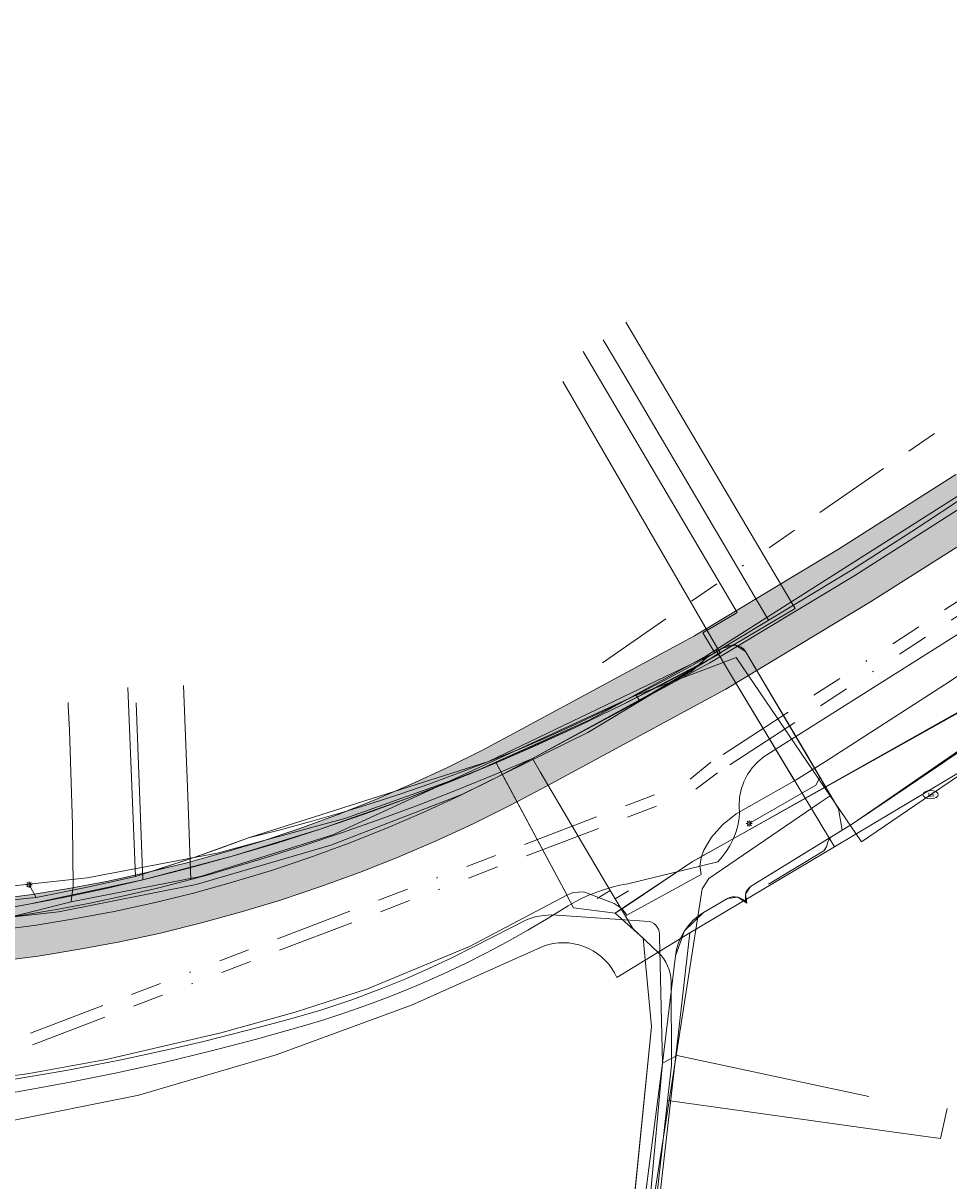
# Model space of a CAD drawing. Header units: metres. Extents: x 191553 to 192958, y 309510 to 310004.
# Tile 44 of 52: x 192156 to 192216, y 309797 to 309872. Entities that reach past the tile are written whole.
import ezdxf
from ezdxf.enums import TextEntityAlignment as Align
from ezdxf.lldxf.tags import DXFTag

# ---------------------------------------------------------------- set-up
doc = ezdxf.new("R2010")
doc.units = ezdxf.units.M
doc.linetypes.add('RI-OVERIG', pattern=[17, 5, -2, 2, -2, 0, -2, 2, -2])
doc.layers.get('0').update_dxf_attribs({"lineweight": 18})
for name, color, linetype, lineweight in [('B-WE-IE-MEUBILAIR_ENEXIS NETBEHEER BV-S', 7, 'Continuous', 18), ('B-WE-KL-DATA_COAXKABEL_10_ZIGGO BV-G', 90, 'KL-DATA-N', 18), ('B-WE-KL-DATA_COAXKABEL_17_ZIGGO BV-G', 90, 'KL-DATA-N', 18), ('B-WE-KL-DATA_COAXKABEL_7_ZIGGO BV-G', 90, 'KL-DATA-N', 18), ('B-WE-KL-DATA_KABELBED_KPN BV-G', 90, 'Continuous', 18), ('B-WE-KL-DATA_KABELBED_ZIGGO BV-G', 90, 'Continuous', 18), ('B-WE-KL-DATA_MANTELBUIS_ASBESTCEMENT_125_KPN BV-G', 90, 'Continuous', 18), ('B-WE-KL-ET_LS_ENEXIS NETBEHEER BV-G', 190, 'KL-LS-N', 18), ('B-WE-KL-ET_LS_KABELBED_ENEXIS NETBEHEER BV-G', 190, 'Continuous', 18), ('B-WE-KL-ET_LS_MANTELBUIS_OVERIG_50_ENEXIS NETBEHEER BV-G', 190, 'Continuous', 18), ('B-WE-KL-ET_MS_ENEXIS NETBEHEER BV-G', 130, 'KL-MS-N', 18), ('B-WE-KL-ET_MS_KABELBED_ENEXIS NETBEHEER BV-G', 130, 'Continuous', 18), ('B-WE-KL-ET_MS_MANTELBUIS_50_ENEXIS NETBEHEER BV-G', 130, 'Continuous', 18), ('B-WE-KL-GAS_HD_STAAL_100_ENEXIS NETBEHEER BV-G', 30, 'KL-GAS-HD-N', 18), ('B-WE-KL-GAS_LD_POLYETHYLEEN PE_25_ENEXIS NETBEHEER BV-G', 50, 'KL-GAS-LD-N', 18), ('B-WE-KL-GAS_LD_POLYETHYLEEN PE_40_ENEXIS NETBEHEER BV-G', 50, 'KL-GAS-LD-N', 18), ('B-WE-KL-GAS_LD_POLYVINYLCHLORIDE PVC_110_ENEXIS NETBEHEER BV-G', 50, 'KL-GAS-LD-N', 18), ('B-WE-KL-GAS_LD_POLYVINYLCHLORIDE PVC_160_ENEXIS NETBEHEER BV-G', 50, 'KL-GAS-LD-N', 18), ('B-WE-KL-GAS_LD_SLAGVAST PVC_110_ENEXIS NETBEHEER BV-G', 50, 'KL-GAS-LD-N', 18), ('B-WE-KL-GAS_LD_STAAL_25_ENEXIS NETBEHEER BV-G', 50, 'KL-GAS-LD-N', 18), ('B-WE-KL-WATER_100_NV WATERLEIDINGMAATSCHAPPIJ LIMBURG-G', 170, 'KL-WATER-N', 18), ('B-WE-KL-WATER_25_NV WATERLEIDINGMAATSCHAPPIJ LIMBURG-G', 170, 'KL-WATER-N', 18), ('B-WE-KL-WATER_NV WATERLEIDINGMAATSCHAPPIJ LIMBURG-G', 170, 'KL-WATER-N', 18), ('B-WE-KL-WATER_NV WATERLEIDINGMAATSCHAPPIJ LIMBURG-S', 170, 'Continuous', 18), ('B-WE-RI-VRIJVERVAL_BETON_300_GEMEENTE GULPEN   WITTEM-G', 210, 'RI-OVERIG', 18), ('B-WE-RI-VRIJVERVAL_BETON_400_GEMEENTE GULPEN   WITTEM-G', 210, 'RI-OVERIG', 18), ('B-WE-RI-VRIJVERVAL_POLYVINYLCHLORIDE PVC_160_GEMEENTE GULPEN   WITTEM-G', 210, 'RI-OVERIG', 18), ('V-WE-KL-ET_LS_ENEXIS NETBEHEER BV-G', 190, 'KL-LS-V', 18), ('V-WE-KL-ET_LS_KABELBED_ENEXIS NETBEHEER BV-G', 190, 'CONTINUOUS-V', 18), ('V-WE-KL-ET_MS_KABELBED_ENEXIS NETBEHEER BV-G', 130, 'CONTINUOUS-V', 18)]:
    doc.layers.add(name, color=color, linetype=linetype, lineweight=lineweight)
doc.layers.add('B-WE-OG-INFO_EIS VOORZORGSMAATREGEL_ENEXIS NETBEHEER BV-GV', color=7, linetype='Continuous', lineweight=18, true_color=0xfa194b)
doc.layers.add('B-WE-OG-INFO_EIS VOORZORGSMAATREGEL_ENEXIS NETBEHEER BV-V', color=7, linetype='Continuous', lineweight=18, true_color=0xfa194b, transparency=0.8)
doc.styles.add('NLCS-ISO', font='NLCS-ISO.ttf')
doc.styles.get("Standard").update_dxf_attribs({"font": 'arial.ttf'})
doc.linetypes.add('CONTINUOUS-V', pattern='A,3.5,[24,NLCS.SHX,S=0.5,R=0,X=0,Y=0],3.5', length=7)
tags = doc.linetypes.add('KL-DATA-N', pattern='A,4,-1,[101,NLCS.SHX,S=0.5,R=0,X=0,Y=0],-1,4,-1,["D",Standard,S=1,R=0,X=-0.25,Y=-0.5],-1.5', length=12.5).pattern_tags.tags
tags[18] = DXFTag(74, 10)
tags = doc.linetypes.add('KL-GAS-HD-N', pattern='A,4,-1,[69,NLCS.SHX,S=0.5,R=0,X=0,Y=0],-1,4,-1,["H",Standard,S=1,R=0,X=0,Y=-0.5],-2', length=13).pattern_tags.tags
tags[18] = DXFTag(74, 10)
tags = doc.linetypes.add('KL-GAS-LD-N', pattern='A,4,-1,[69,NLCS.SHX,S=0.5,R=0,X=0,Y=0],-1,4,-1,["L",Standard,S=1,R=0,X=0.25,Y=-0.5],-2', length=13).pattern_tags.tags
tags[18] = DXFTag(74, 10)
tags = doc.linetypes.add('KL-LS-N', pattern='A,4,-1,[103,NLCS.SHX,S=0.75,R=0,X=0,Y=0],-1,4,-1,["L",Standard,S=1,R=0,X=0,Y=-0.5],-2', length=13).pattern_tags.tags
tags[18] = DXFTag(74, 10)
tags = doc.linetypes.add('KL-LS-V', pattern='A,2,[24,NLCS.SHX,S=0.5,R=0,X=0,Y=0],2,-1,[103,NLCS.SHX,S=0.75,R=0,X=0,Y=0],-1,2,[24,NLCS.SHX,S=0.5,R=0,X=0,Y=0],2,-1,["L",Standard,S=1,R=0,X=0,Y=-0.5],-2', length=13).pattern_tags.tags
tags[34] = DXFTag(74, 10)
tags = doc.linetypes.add('KL-MS-N', pattern='A,4,-1,[103,NLCS.SHX,S=0.75,R=0,X=0,Y=0],-1,4,-1,["M",Standard,S=1,R=0,X=0,Y=-0.5],-2', length=13).pattern_tags.tags
tags[18] = DXFTag(74, 10)
doc.linetypes.add('KL-WATER-N', pattern='A,7,-0.5,[168,NLCS.SHX,S=0.75,R=0,X=0.75,Y=0],-2', length=9.5)

# ---------------------------------------------------------------- blocks, each defined once
blk = doc.blocks.new('SIE-MEUBILAIR_PAAL_LICHTMAST-SO')
for points in [[(-0.62, 0), (-1, 0)], [(-0.71, 0.71), (-0.44, 0.44)], [(0, 1), (0, 0.62)], [(0.44, 0.44), (0.71, 0.71)], [(1, 0), (0.62, 0)], [(-0.71, -0.71), (-0.44, -0.44)], [(0, -0.62), (0, -1)], [(0.44, -0.44), (0.71, -0.71)]]:
    blk.add_lwpolyline(points)
blk.add_circle((0, 0), 0.5)
blk = doc.blocks.new('SKL-WATER_BRANDKRAAN_BRANDPUT-SO')
at = {"color": 0, "linetype": 'ByBlock', "lineweight": 18}
blk.add_ellipse((0, 0), major_axis=(2.5, 0), ratio=0.54, dxfattribs=at)
at = {"color": 0, "linetype": 'ByBlock', "lineweight": 18, "style": 'NLCS-ISO'}
blk.add_text('bk', height=1.5, dxfattribs=at).set_placement((0.16, 0), align=Align.MIDDLE_CENTER)

msp = doc.modelspace()

# ---------------------------------------------------------------- hatches: boundary and pattern name
at = {"layer": 'B-WE-OG-INFO_EIS VOORZORGSMAATREGEL_ENEXIS NETBEHEER BV-V'}
msp.add_hatch(color=256, dxfattribs=at).paths.add_polyline_path([(192131.418, 309815.57), (192128.835, 309815.928), (192126.26, 309816.341), (192123.701, 309816.806), (192121.172, 309817.322), (192114.611, 309818.968), (192107.1, 309821.375), (192100.308, 309823.674), (192096.941, 309824.655), (192093.589, 309825.483), (192080.989, 309830.487), (192080.791, 309830.554), (192069.712, 309833.657), (192069.466, 309833.709), (192069.213, 309833.731), (192068.961, 309833.72), (192068.697, 309833.674), (192057.804, 309831.006), (192051.026, 309829.021), (192044.363, 309831.316), (192044.12, 309831.383), (192043.869, 309831.419), (192043.617, 309831.423), (192043.366, 309831.395), (192043.119, 309831.335), (192042.882, 309831.245), (192042.661, 309831.126), (192042.454, 309830.98), (192042.268, 309830.809), (192042.104, 309830.615), (192041.968, 309830.403), (192041.858, 309830.175), (192041.781, 309829.944), (192040.182, 309823.996), (192038.819, 309823.938), (192037.374, 309823.818), (192035.936, 309823.638), (192034.587, 309823.414), (192033.087, 309823.101), (192031.76, 309822.767), (192030.426, 309822.373), (192024.636, 309821.022), (192024.348, 309821.121), (192024.098, 309821.167), (192023.846, 309821.18), (192023.594, 309821.161), (192023.302, 309821.099), (191994.078, 309812.513), (191991.126, 309811.863), (191988.082, 309811.125), (191985.054, 309810.324), (191982.043, 309809.46), (191980.132, 309808.775), (191978.355, 309808.181), (191976.561, 309807.629), (191974.76, 309807.121), (191972.942, 309806.656), (191971.119, 309806.235), (191969.28, 309805.857), (191967.443, 309805.525), (191960.065, 309804.397), (191952.664, 309803.315), (191945.257, 309802.282), (191937.67, 309801.267), (191930.473, 309799.676), (191922.163, 309797.669), (191911.141, 309794.283), (191900.304, 309790.922), (191891.818, 309788.89), (191875.997, 309786.795), (191875.749, 309786.745), (191875.51, 309786.666), (191875.281, 309786.556), (191875.069, 309786.418), (191874.876, 309786.255), (191874.705, 309786.07), (191874.558, 309785.863), (191874.42, 309785.596), (191873.182, 309782.693), (191873.098, 309782.456), (191873.045, 309782.209), (191873.023, 309781.955), (191873.033, 309781.703), (191873.074, 309781.455), (191873.148, 309781.211), (191874.286, 309778.681), (191875.214, 309776.273), (191876.004, 309773.816), (191876.648, 309771.337), (191876.898, 309769.939), (191877.117, 309768.491), (191877.3, 309767.032), (191877.444, 309765.569), (191877.549, 309764.107), (191877.616, 309762.637), (191877.645, 309761.169), (191877.636, 309759.74), (191877.378, 309756.094), (191877.067, 309752.417), (191876.706, 309748.733), (191876.299, 309745.086), (191875.982, 309743.013), (191875.384, 309738.504), (191874.916, 309734.034), (191874.23, 309727.778), (191874.142, 309725.949), (191874.122, 309724.242), (191874.158, 309722.604), (191874.254, 309720.9), (191874.285, 309720.649), (191876.083, 309710.974), (191876.144, 309710.729), (191876.237, 309710.492), (191876.39, 309710.222), (191877.197, 309709.025), (191878.897, 309706.317), (191879.045, 309706.113), (191879.217, 309705.928), (191879.453, 309705.737), (191884.15, 309702.491), (191896.058, 309695.465), (191901.703, 309691.267), (191898.563, 309689.263), (191898.36, 309689.114), (191898.176, 309688.941), (191898.015, 309688.744), (191897.881, 309688.531), (191897.775, 309688.301), (191897.698, 309688.059), (191897.653, 309687.81), (191897.639, 309687.559), (191897.658, 309687.306), (191897.715, 309687.031), (191898.448, 309684.454), (191898.497, 309683.758), (191896.451, 309678.134), (191882.242, 309667.335), (191877.433, 309663.962), (191872.526, 309660.706), (191867.542, 309657.581), (191862.475, 309654.583), (191857.255, 309651.674), (191851.951, 309648.897), (191849.155, 309647.451), (191846.353, 309646.062), (191843.528, 309644.719), (191840.695, 309643.429), (191837.229, 309641.984), (191833.727, 309640.601), (191830.196, 309639.284), (191826.648, 309638.035), (191823.07, 309636.851), (191819.47, 309635.735), (191815.855, 309634.688), (191812.205, 309633.706), (191807.498, 309632.493), (191802.8, 309631.381), (191798.238, 309630.567), (191793.613, 309629.787), (191788.992, 309629.055), (191784.363, 309628.368), (191779.718, 309627.724), (191775.076, 309627.128), (191770.419, 309626.575), (191765.751, 309626.068), (191754.812, 309624.834), (191743.888, 309623.674), (191732.937, 309622.582), (191704.171, 309619.885), (191696.448, 309619.357), (191674.137, 309618.201), (191656.038, 309617.66), (191646.696, 309617.458), (191646.444, 309617.436), (191646.196, 309617.383), (191645.957, 309617.299), (191645.731, 309617.186), (191645.523, 309617.045), (191645.331, 309616.878), (191645.164, 309616.69), (191645.021, 309616.482), (191644.905, 309616.256), (191644.819, 309616.019), (191644.764, 309615.771), (191644.74, 309615.519), (191644.748, 309615.267), (191644.788, 309615.018), (191644.86, 309614.774), (191644.961, 309614.543), (191645.09, 309614.327), (191645.246, 309614.128), (191645.427, 309613.949), (191645.626, 309613.796), (191645.845, 309613.669), (191646.079, 309613.57), (191646.323, 309613.502), (191646.573, 309613.465), (191646.782, 309613.459), (191656.136, 309613.662), (191674.324, 309614.205), (191696.703, 309615.365), (191704.52, 309615.9), (191733.333, 309618.602), (191744.288, 309619.694), (191755.26, 309620.859), (191766.199, 309622.093), (191770.886, 309622.603), (191775.556, 309623.157), (191780.259, 309623.761), (191784.918, 309624.406), (191789.589, 309625.1), (191794.272, 309625.842), (191798.91, 309626.623), (191803.667, 309627.476), (191808.474, 309628.614), (191813.239, 309629.842), (191816.913, 309630.831), (191820.639, 309631.909), (191824.308, 309633.047), (191827.92, 309634.243), (191831.544, 309635.517), (191835.178, 309636.874), (191838.751, 309638.285), (191842.263, 309639.749), (191845.23, 309641.099), (191848.116, 309642.471), (191850.979, 309643.891), (191853.788, 309645.343), (191859.135, 309648.143), (191864.445, 309651.101), (191869.6, 309654.151), (191874.718, 309657.36), (191879.666, 309660.643), (191884.57, 309664.082), (191899.339, 309675.305), (191899.53, 309675.47), (191899.699, 309675.658), (191899.843, 309675.866), (191899.96, 309676.092), (191902.401, 309682.789), (191902.472, 309683.033), (191902.512, 309683.283), (191902.516, 309683.611), (191902.424, 309684.939), (191902.391, 309685.188), (191901.97, 309686.692), (191906.3, 309689.455), (191906.505, 309689.605), (191906.687, 309689.778), (191906.848, 309689.974), (191906.982, 309690.187), (191907.088, 309690.417), (191907.165, 309690.659), (191907.21, 309690.907), (191907.224, 309691.16), (191907.206, 309691.412), (191907.156, 309691.66), (191907.075, 309691.899), (191906.965, 309692.126), (191906.827, 309692.338), (191906.663, 309692.531), (191906.418, 309692.745), (191898.36, 309698.738), (191898.182, 309698.856), (191886.247, 309705.898), (191882.067, 309708.792), (191880.568, 309711.179), (191879.94, 309712.113), (191878.241, 309721.255), (191878.157, 309722.727), (191878.122, 309724.297), (191878.141, 309725.863), (191878.213, 309727.404), (191878.893, 309733.608), (191879.359, 309738.058), (191879.945, 309742.473), (191880.27, 309744.598), (191880.683, 309748.302), (191881.049, 309752.037), (191881.367, 309755.804), (191881.63, 309759.521), (191881.645, 309761.17), (191881.613, 309762.795), (191881.544, 309764.315), (191881.431, 309765.885), (191881.278, 309767.45), (191881.076, 309769.064), (191880.839, 309770.619), (191880.572, 309772.117), (191879.861, 309774.877), (191879.005, 309777.551), (191877.998, 309780.173), (191877.206, 309781.932), (191877.653, 309782.979), (191892.445, 309784.938), (191892.647, 309784.976), (191901.427, 309787.082), (191912.317, 309790.459), (191923.162, 309793.795), (191931.353, 309795.774), (191938.451, 309797.343), (191945.806, 309798.32), (191953.239, 309799.356), (191960.666, 309800.442), (191968.072, 309801.575), (191970.064, 309801.935), (191971.947, 309802.322), (191973.912, 309802.775), (191975.774, 309803.252), (191977.716, 309803.799), (191979.598, 309804.379), (191981.422, 309804.989), (191983.211, 309805.634), (191986.096, 309806.462), (191989.046, 309807.243), (191992.006, 309807.961), (191995.139, 309808.656), (192023.581, 309817.012), (192023.797, 309816.944), (192024.045, 309816.898), (192024.298, 309816.885), (192024.55, 309816.904), (192024.731, 309816.937), (192031.393, 309818.491), (192032.778, 309818.898), (192034.023, 309819.212), (192035.281, 309819.474), (192036.551, 309819.685), (192037.825, 309819.843), (192039.107, 309819.948), (192040.39, 309820.001), (192041.717, 309820.001), (192041.968, 309820.017), (192042.217, 309820.064), (192042.457, 309820.143), (192042.687, 309820.252), (192042.899, 309820.387), (192043.093, 309820.549), (192043.266, 309820.736), (192043.412, 309820.94), (192043.533, 309821.164), (192043.648, 309821.482), (192045.087, 309826.836), (192050.326, 309825.032), (192050.569, 309824.965), (192050.821, 309824.929), (192051.072, 309824.925), (192051.323, 309824.953), (192051.539, 309825.004), (192058.8, 309827.131), (192069.139, 309829.663), (192079.61, 309826.73), (192092.24, 309821.715), (192092.499, 309821.632), (192095.863, 309820.802), (192099.148, 309819.846), (192105.863, 309817.571), (192113.452, 309815.139), (192120.242, 309813.431), (192122.964, 309812.875), (192125.609, 309812.394), (192128.223, 309811.975), (192130.887, 309811.606), (192133.651, 309811.278), (192136.482, 309811.073), (192139.318, 309811), (192149.159, 309811.173), (192151.78, 309811.374), (192154.502, 309811.657), (192157.108, 309812.001), (192159.811, 309812.434), (192162.394, 309812.92), (192165.017, 309813.487), (192167.675, 309814.14), (192170.262, 309814.851), (192172.776, 309815.617), (192175.321, 309816.467), (192177.892, 309817.406), (192180.386, 309818.396), (192182.852, 309819.454), (192185.238, 309820.556), (192187.692, 309821.77), (192190.028, 309823.008), (192201.581, 309829.247), (192210.955, 309834.895), (192218.647, 309839.781), (192225.556, 309844.588), (192227.107, 309845.636), (192227.306, 309845.79), (192227.485, 309845.969), (192227.64, 309846.169), (192227.769, 309846.387), (192227.869, 309846.62), (192227.939, 309846.863), (192227.978, 309847.111), (192227.985, 309847.364), (192227.96, 309847.617), (192227.903, 309847.863), (192227.816, 309848.099), (192227.699, 309848.325), (192227.556, 309848.532), (192227.387, 309848.72), (192227.195, 309848.886), (192226.984, 309849.026), (192226.759, 309849.138), (192226.519, 309849.221), (192226.272, 309849.272), (192226.019, 309849.293), (192225.768, 309849.281), (192225.517, 309849.237), (192225.276, 309849.163), (192225.047, 309849.059), (192223.285, 309847.881), (192216.465, 309843.134), (192208.872, 309838.309), (192199.557, 309832.698), (192188.135, 309826.532), (192185.842, 309825.317), (192183.537, 309824.176), (192181.2, 309823.098), (192178.837, 309822.084), (192176.441, 309821.134), (192174.026, 309820.252), (192171.588, 309819.436), (192169.123, 309818.686), (192166.641, 309818.004), (192164.142, 309817.39), (192161.629, 309816.846), (192159.097, 309816.369), (192156.559, 309815.964), (192154.005, 309815.626), (192151.448, 309815.36), (192148.914, 309815.166), (192142.08, 309815.058), (192139.372, 309815), (192136.721, 309815.066), (192134.076, 309815.256)])

# ---------------------------------------------------------------- linework, layer by layer
at = {"layer": 'B-WE-KL-DATA_COAXKABEL_10_ZIGGO BV-G', "flags": 128}
for points in [[(192194.892, 309828.237), (192197.682, 309829.655), (192200.449, 309831.133), (192201.238, 309831.565)], [(192186.722, 309824.483), (192189.249, 309825.582), (192192.081, 309826.879)], [(192149.421, 309814.228), (192149.941, 309814.284), (192150.366, 309814.335), (192150.816, 309814.394), (192151.787, 309814.532), (192152.848, 309814.697), (192153.993, 309814.889), (192155.216, 309815.106), (192156.509, 309815.348), (192157.865, 309815.612), (192159.278, 309815.898), (192161.581, 309816.392)]]:
    msp.add_lwpolyline(points, dxfattribs=at)
at = {"layer": 'B-WE-KL-DATA_COAXKABEL_17_ZIGGO BV-G', "flags": 128}
for points in [[(192191.271, 309815.995), (192186.722, 309824.483), (192183.915, 309823.326), (192181.091, 309822.229), (192178.253, 309821.192), (192175.401, 309820.216), (192172.536, 309819.301), (192169.661, 309818.447), (192166.775, 309817.655), (192163.88, 309816.926), (192161.581, 309816.392)], [(192194.626, 309786.713), (192195.305, 309792.764), (192196.781, 309807.45)]]:
    msp.add_lwpolyline(points, dxfattribs=at)
at = {"layer": 'B-WE-KL-DATA_COAXKABEL_7_ZIGGO BV-G', "flags": 128}
msp.add_lwpolyline([(192194.438, 309814.763), (192199.423, 309818.103), (192199.793, 309818.314), (192217.37, 309828.194), (192217.423, 309828.21), (192217.479, 309828.204), (192217.529, 309828.176), (192217.567, 309828.13), (192218.229, 309826.982)], dxfattribs=at)
at = {"layer": 'B-WE-KL-DATA_KABELBED_KPN BV-G', "flags": 128}
for points in [[(192200.935, 309831.796), (192239.632, 309856.365), (192273.168, 309878.854), (192295.43, 309890.598), (192320.679, 309902.231)], [(192092.985, 309823.524), (192099.685, 309821.484), (192106.524, 309819.973), (192121.056, 309817.748), (192132.108, 309816.511), (192143.212, 309815.89), (192151.764, 309816.137), (192160.27, 309817.057), (192168.677, 309818.642), (192176.934, 309820.884), (192184.988, 309823.768), (192192.791, 309827.277), (192200.294, 309831.389), (192200.935, 309831.796)], [(192200.936, 309831.796), (192201.084, 309831.553)], [(192092.985, 309823.524), (192103.45, 309820.129), (192114.092, 309817.341), (192131.254, 309814.179), (192140.317, 309813.623), (192149.395, 309813.848), (192158.42, 309814.854), (192167.324, 309816.633), (192176.042, 309819.171), (192184.51, 309822.451), (192192.664, 309826.446), (192200.444, 309831.129), (192201.084, 309831.553)], [(192201.084, 309831.553), (192201.5, 309830.875), (192208.611, 309819.064)], [(192208.61, 309819.064), (192208.611, 309819.064), (192217.224, 309824.196)], [(192199.253, 309813.49), (192208.61, 309819.064)], [(192199.253, 309813.49), (192194.543, 309810.62), (192194.391, 309810.917), (192194.214, 309811.2), (192194.014, 309811.466), (192193.79, 309811.714), (192193.547, 309811.941), (192193.284, 309812.147), (192193.004, 309812.329), (192192.71, 309812.485), (192192.403, 309812.616), (192192.086, 309812.72), (192191.761, 309812.795), (192191.431, 309812.842), (192191.098, 309812.86), (192190.765, 309812.85), (192190.434, 309812.81), (192190.107, 309812.741), (192189.788, 309812.645), (192181.26, 309808.831), (192172.493, 309805.607), (192163.526, 309802.987), (192163.412, 309802.959), (192155.017, 309801.281)], [(192194.543, 309810.619), (192199.253, 309813.49)], [(192195.96, 309783.649), (192196.039, 309784.265), (192196.076, 309784.884), (192196.637, 309790.441), (192199.253, 309813.49)]]:
    msp.add_lwpolyline(points, dxfattribs=at)
at = {"layer": 'B-WE-KL-DATA_KABELBED_ZIGGO BV-G', "flags": 128}
for points in [[(192200.007, 309818.434), (192200.157, 309818.846), (192200.65, 309819.685), (192201.366, 309820.49), (192202.252, 309821.2), (192206.147, 309823.396), (192208.028, 309824.584), (192215.723, 309829.537), (192223.677, 309834.804), (192233.964, 309841.816), (192254.558, 309856.213), (192271.148, 309867.335), (192277.968, 309871.458), (192282.332, 309873.949), (192287.469, 309876.705), (192306.142, 309886.284), (192324.135, 309895.016), (192342.292, 309902.143), (192361.266, 309908.49)], [(192186.722, 309824.483), (192192.081, 309826.879), (192194.892, 309828.237), (192201.238, 309831.565), (192191.053, 309849.158)], [(192163.452, 309828.374), (192163.88, 309816.926)], [(192200.007, 309818.434), (192217.479, 309828.204), (192218.229, 309826.982), (192221.664, 309815.258)], [(192163.88, 309816.926), (192169.661, 309818.447), (192175.401, 309820.216), (192181.091, 309822.229), (192186.722, 309824.483)], [(192187.162, 309823.663), (192186.722, 309824.483)], [(192191.271, 309815.995), (192187.162, 309823.663)], [(192200.007, 309818.434), (192199.911, 309817.823), (192199.987, 309817.28), (192195.187, 309814.639), (192194.877, 309815.057)], [(192199.423, 309818.103), (192200.007, 309818.434)], [(192195.269, 309815.32), (192199.423, 309818.103)], [(192149.941, 309814.284), (192152.848, 309814.697), (192156.509, 309815.348), (192163.88, 309816.926)], [(192131.302, 309804.228), (192138.942, 309803.576), (192143.999, 309803.434), (192149.038, 309803.595), (192154.041, 309804.058), (192156.522, 309804.403), (192161.51, 309805.313), (192168.92, 309807.032), (192173.723, 309808.379), (192178.406, 309809.886), (192185.004, 309812.613), (192191.294, 309815.939)], [(192191.294, 309815.939), (192191.271, 309815.995)], [(192194.877, 309815.057), (192194.361, 309815.404), (192192.412, 309816.146), (192191.711, 309816.115), (192191.294, 309815.939)], [(192194.438, 309814.763), (192191.735, 309815.114), (192191.294, 309815.939)], [(192194.877, 309815.057), (192195.269, 309815.32)], [(192194.438, 309814.763), (192194.877, 309815.057)], [(192194.438, 309814.763), (192196.235, 309813.149), (192196.781, 309807.45), (192195.173, 309791.59)]]:
    msp.add_lwpolyline(points, dxfattribs=at)
at = {"layer": 'B-WE-KL-DATA_MANTELBUIS_ASBESTCEMENT_125_KPN BV-G', "flags": 128}
msp.add_lwpolyline([(192201.37, 309831.086), (192201.5, 309830.875), (192206.014, 309823.377)], dxfattribs=at)
at = {"layer": 'B-WE-KL-ET_LS_ENEXIS NETBEHEER BV-G', "flags": 128}
for points in [[(192202.258, 309834.174), (192202.316, 309834.208), (192192.354, 309851.087)], [(192200.865, 309831.607), (192200.1, 309832.9), (192202.258, 309834.174)], [(192208.88, 309821.513), (192202.867, 309831.701), (192202.207, 309832.096), (192201.366, 309831.91), (192200.865, 309831.607), (192186.239, 309824.572), (192170.72, 309819.64), (192167.076, 309818.334), (192163.404, 309817.146), (192160.2, 309816.433), (192156.984, 309815.793), (192155.93, 309815.678), (192152.465, 309815.378), (192148.988, 309815.197), (192145.481, 309815.344), (192141.978, 309815.554), (192137.18, 309815.946), (192132.393, 309816.458), (192131.599, 309816.555), (192126.903, 309817.621), (192122.181, 309818.56), (192120.535, 309818.857)], [(192163.404, 309817.146), (192162.913, 309829.354)], [(192207.676, 309823.554), (192207.405, 309823.045), (192203.1, 309820.569)], [(192209.107, 309820.143), (192203.172, 309816.501), (192202.869, 309815.998), (192202.937, 309815.415)], [(192156.984, 309815.793), (192156.518, 309816.612)], [(192202.937, 309815.415), (192202.37, 309815.801), (192201.689, 309815.714)], [(192200.153, 309814.813), (192198.908, 309813.627), (192198.322, 309812.01), (192197.497, 309805.061), (192196.632, 309795.603), (192194.904, 309785.139), (192194.046, 309779.62), (192193.452, 309778.991), (192192.587, 309778.984), (192191.757, 309778.973), (192190.995, 309778.644)], [(192197.497, 309805.061), (192198.431, 309805.576), (192210.844, 309802.92)]]:
    msp.add_lwpolyline(points, dxfattribs=at)
at = {"layer": 'B-WE-KL-ET_LS_KABELBED_ENEXIS NETBEHEER BV-G', "flags": 128}
for points in [[(192235.798, 309837.724), (192235.445, 309837.427), (192235.077, 309837.149), (192234.695, 309836.891), (192234.3, 309836.652), (192231.722, 309835.183), (192229.174, 309833.661), (192226.658, 309832.088), (192224.174, 309830.465), (192220.612, 309827.93), (192217.024, 309825.433), (192213.411, 309822.973), (192209.772, 309820.551), (192209.107, 309820.143)], [(192201.366, 309831.91), (192201.567, 309832.011), (192201.779, 309832.077), (192201.995, 309832.106), (192202.207, 309832.096), (192202.407, 309832.049), (192202.588, 309831.965), (192202.743, 309831.847), (192202.867, 309831.701)], [(192163.404, 309817.146), (192165.243, 309817.725), (192167.076, 309818.334), (192168.901, 309818.973), (192170.72, 309819.64), (192172.699, 309820.138), (192174.667, 309820.67), (192176.626, 309821.236), (192178.573, 309821.836), (192180.508, 309822.47), (192182.432, 309823.137), (192184.342, 309823.838), (192186.239, 309824.572), (192188.123, 309825.339), (192189.991, 309826.138), (192191.845, 309826.97), (192193.682, 309827.834), (192195.504, 309828.73), (192197.308, 309829.658), (192199.096, 309830.617), (192200.865, 309831.607)], [(192206.731, 309825.154), (192208.88, 309821.513), (192209.107, 309820.143)], [(192202.937, 309815.415), (192202.884, 309815.555), (192202.855, 309815.701), (192202.85, 309815.85), (192202.869, 309815.998), (192202.913, 309816.141), (192202.979, 309816.274), (192203.066, 309816.396), (192203.172, 309816.501), (192208.374, 309819.693)], [(192209.107, 309820.143), (192208.374, 309819.693)], [(192198.322, 309812.01), (192198.397, 309812.437), (192198.521, 309812.852), (192198.692, 309813.251), (192198.908, 309813.627), (192199.166, 309813.975), (192199.462, 309814.292), (192199.792, 309814.573), (192200.153, 309814.813), (192201.689, 309815.714), (192201.85, 309815.782), (192202.021, 309815.82), (192202.196, 309815.827), (192202.37, 309815.801), (192202.536, 309815.745), (192202.689, 309815.66), (192202.824, 309815.549), (192202.937, 309815.415)]]:
    msp.add_lwpolyline(points, dxfattribs=at)
at = {"layer": 'B-WE-KL-ET_LS_MANTELBUIS_OVERIG_50_ENEXIS NETBEHEER BV-G', "flags": 128}
msp.add_lwpolyline([(192206.731, 309825.154), (192202.867, 309831.701)], dxfattribs=at)
at = {"layer": 'B-WE-KL-ET_MS_ENEXIS NETBEHEER BV-G', "flags": 128}
msp.add_lwpolyline([(192182.379, 309811.184), (192180.884, 309810.527), (192179.372, 309809.911), (192177.395, 309809.175), (192175.394, 309808.508), (192173.371, 309807.91), (192171.328, 309807.383), (192169.569, 309806.922), (192167.804, 309806.482), (192166.034, 309806.064), (192164.26, 309805.667), (192162.48, 309805.291), (192160.697, 309804.936), (192158.909, 309804.603), (192157.117, 309804.291), (192155.322, 309804.001), (192153.523, 309803.732), (192151.722, 309803.485), (192149.917, 309803.259), (192148.11, 309803.055), (192146.301, 309802.873), (192144.489, 309802.712), (192142.676, 309802.573), (192141.023, 309802.252), (192139.363, 309801.967), (192137.697, 309801.719), (192136.026, 309801.507), (192134.351, 309801.331), (192132.673, 309801.192), (192130.992, 309801.089), (192129.309, 309801.023), (192127.739, 309801.12), (192126.172, 309801.26), (192124.61, 309801.442), (192123.053, 309801.666), (192121.502, 309801.932), (192119.96, 309802.239), (192118.426, 309802.588), (192116.902, 309802.978), (192115.389, 309803.41), (192113.889, 309803.881), (192112.401, 309804.393), (192110.928, 309804.945), (192109.471, 309805.537), (192108.03, 309806.168), (192106.606, 309806.837), (192105.201, 309807.544), (192103.933, 309808.391), (192102.647, 309809.212), (192101.344, 309810.006), (192100.025, 309810.772), (192098.69, 309811.51), (192097.34, 309812.22), (192095.976, 309812.901), (192094.597, 309813.554), (192092.143, 309814.598), (192089.665, 309815.584), (192087.165, 309816.513), (192084.644, 309817.383), (192082.104, 309818.195), (192079.546, 309818.949), (192076.97, 309819.642), (192074.38, 309820.276), (192073.379, 309820.318), (192072.377, 309820.289), (192071.38, 309820.189), (192070.392, 309820.019), (192069.419, 309819.779), (192068.466, 309819.47), (192067.537, 309819.094), (192066.636, 309818.654), (192065.77, 309818.15), (192064.941, 309817.587), (192064.155, 309816.965), (192063.414, 309816.29), (192062.724, 309815.564), (192062.086, 309814.791), (192061.505, 309813.974), (192060.984, 309813.118)], dxfattribs=at)
at = {"layer": 'B-WE-KL-ET_MS_KABELBED_ENEXIS NETBEHEER BV-G', "flags": 128}
msp.add_lwpolyline([(192194.904, 309785.139), (192197.497, 309805.061), (192197.299, 309813.252), (192197.307, 309813.415), (192197.285, 309813.577), (192197.234, 309813.732), (192197.155, 309813.875), (192197.052, 309814.002), (192196.927, 309814.107), (192196.785, 309814.187), (192196.63, 309814.24), (192190.331, 309814.66), (192189.788, 309814.629), (192189.253, 309814.53), (192188.734, 309814.366), (192185.313, 309812.615), (192183.855, 309811.88), (192182.379, 309811.184)], dxfattribs=at)
at = {"layer": 'B-WE-KL-ET_MS_MANTELBUIS_50_ENEXIS NETBEHEER BV-G', "flags": 128}
msp.add_lwpolyline([(192201.07, 309818.087), (192195.238, 309816.676)], dxfattribs=at)
at = {"layer": 'B-WE-KL-GAS_HD_STAAL_100_ENEXIS NETBEHEER BV-G', "flags": 128}
msp.add_lwpolyline([(191646.739, 309615.458), (191647.878, 309615.478), (191656.092, 309615.661), (191674.22, 309616.202), (191687.713, 309616.889), (191696.567, 309617.36), (191704.332, 309617.891), (191722.174, 309619.571), (191733.135, 309620.592), (191744.089, 309621.684), (191755.036, 309622.846), (191765.975, 309624.08), (191770.65, 309624.588), (191775.32, 309625.143), (191779.985, 309625.742), (191784.643, 309626.387), (191789.295, 309627.078), (191793.94, 309627.814), (191798.577, 309628.595), (191803.207, 309629.422), (191805.594, 309629.975), (191807.975, 309630.551), (191810.35, 309631.15), (191812.719, 309631.773), (191816.392, 309632.762), (191820.046, 309633.82), (191823.68, 309634.946), (191827.291, 309636.141), (191830.88, 309637.404), (191834.444, 309638.734), (191837.982, 309640.131), (191841.493, 309641.595), (191844.371, 309642.905), (191847.227, 309644.263), (191850.06, 309645.668), (191852.869, 309647.12), (191855.547, 309648.5), (191858.207, 309649.915), (191860.849, 309651.364), (191863.471, 309652.848), (191866.036, 309654.344), (191868.581, 309655.872), (191871.107, 309657.433), (191873.612, 309659.027), (191876.097, 309660.652), (191878.56, 309662.31), (191881.002, 309663.999), (191883.422, 309665.719), (191898.129, 309676.897), (191900.521, 309683.473), (191900.429, 309684.8), (191899.639, 309687.577), (191905.224, 309691.141), (191897.166, 309697.133), (191892.831, 309699.688), (191885.167, 309704.213), (191880.591, 309707.381), (191878.874, 309710.115), (191878.049, 309711.339), (191876.251, 309721.014), (191876.158, 309722.649), (191876.121, 309724.286), (191876.141, 309725.924), (191876.218, 309727.56), (191876.905, 309733.826), (191877.123, 309736.062), (191877.373, 309738.295), (191877.653, 309740.525), (191877.964, 309742.75), (191878.12, 309743.786), (191878.282, 309744.82), (191878.695, 309748.523), (191879.059, 309752.232), (191879.372, 309755.945), (191879.635, 309759.662), (191879.645, 309761.183), (191879.615, 309762.704), (191879.546, 309764.223), (191879.436, 309765.741), (191879.287, 309767.254), (191879.099, 309768.764), (191878.87, 309770.268), (191878.603, 309771.765), (191878.283, 309773.074), (191877.925, 309774.373), (191877.531, 309775.662), (191877.101, 309776.939), (191876.634, 309778.203), (191876.132, 309779.453), (191875.594, 309780.689), (191875.022, 309781.909), (191876.26, 309784.812), (191892.182, 309786.921), (191900.834, 309788.992), (191911.729, 309792.371), (191922.632, 309795.725), (191930.905, 309797.723), (191938.102, 309799.314), (191945.529, 309800.3), (191952.95, 309801.335), (191960.364, 309802.419), (191967.77, 309803.552), (191969.661, 309803.894), (191971.544, 309804.281), (191973.416, 309804.713), (191975.278, 309805.19), (191977.128, 309805.711), (191978.965, 309806.276), (191980.787, 309806.885), (191982.595, 309807.538), (191985.566, 309808.391), (191988.553, 309809.182), (191991.557, 309809.91), (191994.575, 309810.575), (192023.866, 309819.18), (192024.277, 309818.885), (192030.938, 309820.439), (192032.249, 309820.827), (192033.575, 309821.162), (192034.914, 309821.441), (192036.263, 309821.665), (192037.62, 309821.833), (192038.983, 309821.945), (192040.349, 309822.001), (192041.717, 309822.001), (192043.712, 309829.425), (192050.977, 309826.923), (192058.28, 309829.063), (192069.173, 309831.731), (192080.251, 309828.628), (192092.978, 309823.574), (192094.684, 309823.172), (192096.382, 309822.734), (192098.07, 309822.262), (192099.748, 309821.754), (192106.473, 309819.476), (192114.062, 309817.044), (192120.728, 309815.371), (192123.321, 309814.842), (192125.926, 309814.369), (192128.539, 309813.95), (192131.161, 309813.587), (192132.522, 309813.41), (192133.887, 309813.264), (192135.254, 309813.15), (192136.624, 309813.068), (192137.996, 309813.018), (192139.368, 309812.999), (192140.74, 309813.013), (192142.112, 309813.058), (192149.006, 309813.167), (192151.627, 309813.368), (192154.241, 309813.64), (192156.846, 309813.984), (192159.441, 309814.399), (192162.024, 309814.885), (192164.593, 309815.442), (192167.145, 309816.068), (192169.68, 309816.765), (192172.194, 309817.53), (192174.687, 309818.364), (192177.155, 309819.266), (192179.598, 309820.235), (192182.014, 309821.27), (192184.4, 309822.372), (192186.755, 309823.538), (192189.078, 309824.768), (192200.549, 309830.96), (192209.923, 309836.608), (192217.574, 309841.469), (192224.427, 309846.239), (192225.986, 309847.293)], dxfattribs=at)
at = {"layer": 'B-WE-KL-GAS_LD_POLYETHYLEEN PE_25_ENEXIS NETBEHEER BV-G', "flags": 128}
for points in [[(192204.355, 309833.72), (192195.048, 309849.489)], [(192166.981, 309816.945), (192166.76, 309822.915)]]:
    msp.add_lwpolyline(points, dxfattribs=at)
at = {"layer": 'B-WE-KL-GAS_LD_POLYETHYLEEN PE_40_ENEXIS NETBEHEER BV-G', "flags": 128}
msp.add_lwpolyline([(192197.826, 309802.649), (192212.467, 309800.609)], dxfattribs=at)
at = {"layer": 'B-WE-KL-GAS_LD_POLYVINYLCHLORIDE PVC_110_ENEXIS NETBEHEER BV-G', "flags": 128}
for points in [[(192189.587, 309823.905), (192194.115, 309816.236)], [(192193.255, 309815.728), (192194.115, 309816.236)], [(192194.115, 309816.236), (192194.428, 309815.705)], [(192195.288, 309816.213), (192194.428, 309815.705)], [(192194.428, 309815.705), (192195.57, 309813.772)]]:
    msp.add_lwpolyline(points, dxfattribs=at)
at = {"layer": 'B-WE-KL-GAS_LD_POLYVINYLCHLORIDE PVC_160_ENEXIS NETBEHEER BV-G', "flags": 128}
for points in [[(192189.078, 309824.768), (192199.374, 309830.395), (192200.349, 309831.306), (192209.719, 309836.952), (192213.612, 309839.454), (192217.481, 309841.994), (192221.323, 309844.573), (192225.14, 309847.19)], [(192094.499, 309823.306), (192099.763, 309821.656), (192106.484, 309819.576), (192114.12, 309817.541), (192120.816, 309815.965), (192128.296, 309814.719), (192131.278, 309814.378), (192142.058, 309814.057), (192144.694, 309813.841), (192149.457, 309813.812), (192151.673, 309814.041), (192153.884, 309814.317), (192156.088, 309814.639), (192158.285, 309815.008), (192160.474, 309815.423), (192162.654, 309815.885), (192164.823, 309816.392), (192166.981, 309816.945), (192168.125, 309817.258), (192169.265, 309817.584), (192171.789, 309818.345), (192174.3, 309819.146), (192176.799, 309819.985), (192179.284, 309820.865), (192181.756, 309821.783), (192184.212, 309822.739), (192186.653, 309823.735), (192189.078, 309824.768)], [(192189.078, 309824.768), (192189.587, 309823.905)]]:
    msp.add_lwpolyline(points, dxfattribs=at)
at = {"layer": 'B-WE-KL-GAS_LD_SLAGVAST PVC_110_ENEXIS NETBEHEER BV-G', "flags": 128}
msp.add_lwpolyline([(192194.644, 309776.747), (192197.024, 309795.52), (192198.083, 309804.935), (192198.046, 309810.34), (192198.029, 309810.602), (192197.986, 309810.861), (192197.918, 309811.114), (192197.824, 309811.359), (192197.707, 309811.594), (192197.566, 309811.816), (192197.405, 309812.023), (192197.223, 309812.212), (192195.57, 309813.772)], dxfattribs=at)
at = {"layer": 'B-WE-KL-GAS_LD_STAAL_25_ENEXIS NETBEHEER BV-G', "flags": 128}
for points in [[(192195.048, 309849.489), (192193.652, 309851.854)], [(192166.76, 309822.915), (192166.516, 309829.49)], [(192212.467, 309800.609), (192215.476, 309800.19), (192215.894, 309802.147)]]:
    msp.add_lwpolyline(points, dxfattribs=at)
at = {"layer": 'B-WE-KL-WATER_100_NV WATERLEIDINGMAATSCHAPPIJ LIMBURG-G', "flags": 128}
for points in [[(192374.089, 309902.881), (192370.83, 309901.621), (192361.294, 309898.158), (192353.815, 309895.799), (192343.112, 309892.545), (192340.77, 309891.763), (192339.561, 309891.359), (192333.205, 309889.236), (192331.462, 309888.654), (192326.781, 309887.091), (192319.894, 309884.795), (192306.15, 309879.327), (192292.702, 309872.825), (192277.332, 309864.401), (192268.465, 309859.081), (192256.79, 309851.1), (192236.543, 309837.208), (192226.854, 309830.614), (192216.217, 309823.375), (192214.83, 309822.431), (192210.366, 309819.393), (192208.341, 309822.368)], [(192208.341, 309822.368), (192202.265, 309831.297), (192201.141, 309830.874)], [(192201.141, 309830.874), (192195.789, 309828.859), (192176.167, 309819.84), (192167.608, 309817.142), (192159.244, 309815.51), (192155.467, 309814.565), (192143.046, 309813.668), (192123.354, 309815.789), (192099.784, 309820.968), (192096.16, 309822.23), (192089.98, 309824.364)], [(192208.341, 309822.368), (192207.68, 309821.918), (192200.488, 309817.022), (192200.054, 309816.35), (192196.763, 309795.188), (192196.622, 309794.281), (192195.376, 309785.103), (192195.257, 309784.228), (192195.184, 309783.273)]]:
    msp.add_lwpolyline(points, dxfattribs=at)
at = {"layer": 'B-WE-KL-WATER_25_NV WATERLEIDINGMAATSCHAPPIJ LIMBURG-G', "flags": 128}
for points in [[(192205.814, 309834.892), (192195.129, 309852.994)], [(192195.789, 309828.859), (192195.814, 309828.816), (192195.992, 309828.514), (192206.068, 309834.462), (192205.814, 309834.892)]]:
    msp.add_lwpolyline(points, dxfattribs=at)
at = {"layer": 'B-WE-KL-WATER_NV WATERLEIDINGMAATSCHAPPIJ LIMBURG-G', "flags": 128}
msp.add_lwpolyline([(192159.244, 309815.51), (192159.25, 309815.56), (192159.367, 309816.505), (192159.328, 309820.505), (192159.128, 309826.602), (192159.047, 309828.202), (192159.04, 309828.402)], dxfattribs=at)
at = {"layer": 'B-WE-OG-INFO_EIS VOORZORGSMAATREGEL_ENEXIS NETBEHEER BV-GV', "flags": 128}
for points in [[(192216.465, 309843.134), (192208.872, 309838.309), (192199.557, 309832.698), (192188.135, 309826.532), (192185.842, 309825.317), (192183.537, 309824.176), (192181.2, 309823.098), (192178.837, 309822.084), (192176.441, 309821.134), (192174.026, 309820.252), (192171.588, 309819.436), (192169.123, 309818.686), (192166.641, 309818.004), (192164.142, 309817.39), (192161.629, 309816.846), (192159.097, 309816.369), (192156.559, 309815.964), (192154.005, 309815.626)], [(192154.502, 309811.657), (192157.108, 309812.001), (192159.811, 309812.434), (192162.394, 309812.92), (192165.017, 309813.487), (192167.675, 309814.14), (192170.262, 309814.851), (192172.776, 309815.617), (192175.321, 309816.467), (192177.892, 309817.406), (192180.386, 309818.396), (192182.852, 309819.454), (192185.238, 309820.556), (192187.692, 309821.77), (192190.028, 309823.008), (192201.581, 309829.247), (192210.955, 309834.895), (192218.647, 309839.781)]]:
    msp.add_lwpolyline(points, dxfattribs=at)
at = {"layer": 'B-WE-RI-VRIJVERVAL_BETON_300_GEMEENTE GULPEN   WITTEM-G', "flags": 128}
for points in [[(192201.424, 309825.033), (192225.752, 309840.919)], [(192199.272, 309823.444), (192200.622, 309824.524)], [(192156.614, 309807.005), (192198.58, 309823.043)]]:
    msp.add_lwpolyline(points, dxfattribs=at)
at = {"layer": 'B-WE-RI-VRIJVERVAL_BETON_400_GEMEENTE GULPEN   WITTEM-G', "flags": 128}
for points in [[(192201.853, 309824.358), (192226.181, 309840.243)], [(192199.648, 309822.796), (192201.051, 309823.849)], [(192156.74, 309806.266), (192198.956, 309822.394)]]:
    msp.add_lwpolyline(points, dxfattribs=at)
at = {"layer": 'B-WE-RI-VRIJVERVAL_POLYVINYLCHLORIDE PVC_160_GEMEENTE GULPEN   WITTEM-G', "flags": 128}
msp.add_lwpolyline([(192193.6, 309830.96), (192277.2, 309888.68)], dxfattribs=at)
at = {"layer": 'V-WE-KL-ET_LS_ENEXIS NETBEHEER BV-G', "flags": 128}
for points in [[(192208.374, 309819.693), (192209.772, 309820.551), (192224.174, 309830.465), (192234.3, 309836.652), (192235.077, 309837.149), (192235.798, 309837.724), (192236.988, 309838.759), (192244.302, 309844.369), (192246.494, 309845.955), (192250.948, 309849.125)], [(192207.928, 309818.797), (192208.106, 309819.053), (192208.162, 309819.309)]]:
    msp.add_lwpolyline(points, dxfattribs=at)
at = {"layer": 'V-WE-KL-ET_LS_KABELBED_ENEXIS NETBEHEER BV-G', "flags": 128}
msp.add_lwpolyline([(192208.374, 309819.693), (192208.251, 309819.515), (192208.162, 309819.309), (192208.15, 309819.184), (192208.106, 309819.053), (192208.031, 309818.922), (192207.928, 309818.797), (192204.352, 309816.638)], dxfattribs=at)
at = {"layer": 'V-WE-KL-ET_MS_KABELBED_ENEXIS NETBEHEER BV-G', "flags": 128}
for points in [[(192201.07, 309818.087), (192201.358, 309818.412), (192201.617, 309818.76), (192201.845, 309819.129), (192202.042, 309819.516), (192202.204, 309819.919), (192202.332, 309820.333), (192202.424, 309820.758), (192202.479, 309821.188), (192202.442, 309821.716), (192202.476, 309822.244), (192202.581, 309822.763), (192202.754, 309823.263), (192202.994, 309823.735), (192203.294, 309824.171), (192203.651, 309824.562), (192204.057, 309824.902), (192227.021, 309839.391), (192258.146, 309861.72), (192261.903, 309864.299), (192265.696, 309866.825), (192269.526, 309869.295), (192273.39, 309871.711), (192277.288, 309874.071), (192281.22, 309876.375), (192285.184, 309878.622), (192289.181, 309880.813), (192293.208, 309882.946), (192297.265, 309885.021), (192301.351, 309887.038), (192305.466, 309888.996), (192309.609, 309890.895), (192313.778, 309892.734), (192317.974, 309894.514), (192322.194, 309896.233), (192345.248, 309905.105), (192367.999, 309913.867)], [(192110.818, 309803.59), (192112.296, 309803.082), (192113.786, 309802.606), (192115.285, 309802.165), (192116.794, 309801.757), (192118.312, 309801.384), (192119.838, 309801.044), (192121.371, 309800.74), (192122.911, 309800.469), (192124.457, 309800.234), (192126.007, 309800.033), (192127.561, 309799.868), (192129.119, 309799.737), (192130.835, 309799.912), (192132.547, 309800.12), (192134.255, 309800.362), (192135.957, 309800.638), (192137.654, 309800.947), (192139.344, 309801.289), (192141.027, 309801.665), (192142.703, 309802.074), (192150.008, 309802.325), (192153.071, 309802.771), (192156.125, 309803.274), (192159.17, 309803.834), (192162.204, 309804.449), (192165.225, 309805.121), (192168.234, 309805.848), (192171.229, 309806.631), (192174.209, 309807.469), (192175.579, 309807.882), (192176.94, 309808.325), (192178.291, 309808.797), (192179.631, 309809.298), (192180.561, 309809.665), (192181.968, 309810.252), (192183.362, 309810.872), (192184.741, 309811.523), (192186.104, 309812.206), (192187.452, 309812.92), (192188.782, 309813.666), (192190.095, 309814.441), (192191.39, 309815.247), (192191.839, 309815.502), (192192.299, 309815.735), (192192.769, 309815.948), (192193.248, 309816.138), (192193.736, 309816.307), (192194.231, 309816.453), (192194.732, 309816.576), (192195.238, 309816.676)]]:
    msp.add_lwpolyline(points, dxfattribs=at)

# ---------------------------------------------------------------- block references
at = {"layer": 'B-WE-IE-MEUBILAIR_ENEXIS NETBEHEER BV-S', "xscale": 0.2, "yscale": 0.2, "zscale": 0.2}
for p in [(192203.1, 309820.569), (192156.518, 309816.612)]:
    msp.add_blockref('SIE-MEUBILAIR_PAAL_LICHTMAST-SO', p, dxfattribs=at)
at = {"layer": 'B-WE-KL-WATER_NV WATERLEIDINGMAATSCHAPPIJ LIMBURG-S', "xscale": 0.2, "yscale": 0.2, "zscale": 0.2}
msp.add_blockref('SKL-WATER_BRANDKRAAN_BRANDPUT-SO', (192214.83, 309822.431), dxfattribs=at)

doc.saveas('drawing.dxf')
